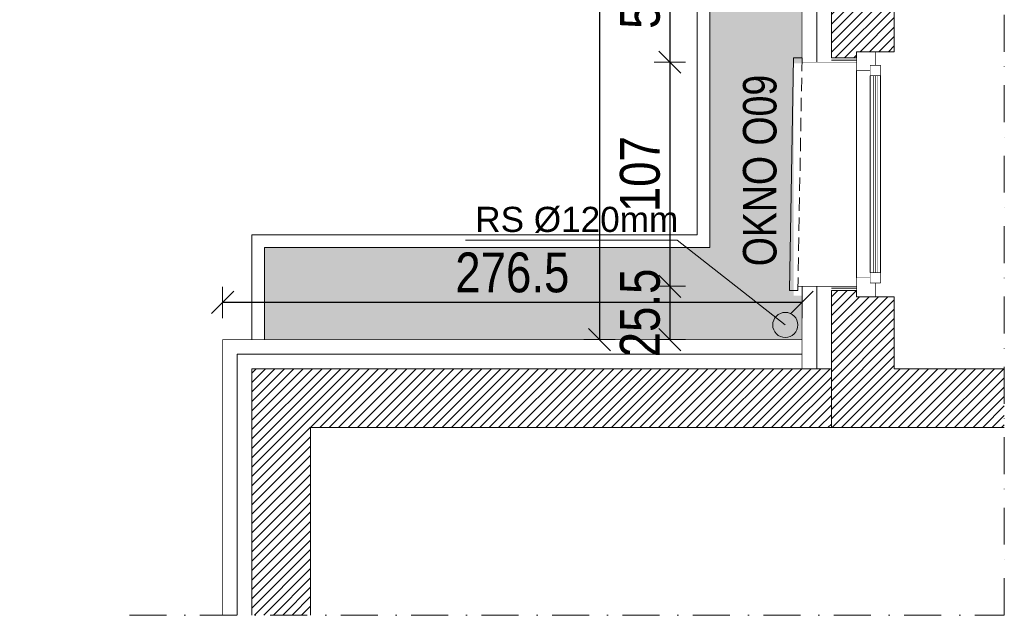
# Model space of a CAD drawing. Header units: millimetres. Extents: x 18880 to 99371, y -5529 to 27899.
# Tile 53 of 161: x 38085 to 38555, y -912 to -628. Entities that reach past the tile are written whole.
import ezdxf

# ---------------------------------------------------------------- set-up
doc = ezdxf.new("R2010")
doc.units = ezdxf.units.MM
doc.set_wipeout_variables(frame=1)
doc.linetypes.add('DASHED', pattern=[19.05, 12.7, -6.35])
doc.linetypes.add('Kropki i Kreski', pattern=[335.138881, 176.388884, -88.194442, 0, -70.555556])
for name, color, linetype, lineweight in [('AA_HATCH', 251, 'Continuous', 0), ('AA_IZOLACJA', 251, 'Continuous', 0), ('AA_OPIS', 2, 'Continuous', 0), ('AA_WIDOK', 254, 'Continuous', 0), ('AP wymiary', 40, 'Continuous', 0), ('K_SCIANY', 90, 'Continuous', 20)]:
    doc.layers.add(name, color=color, linetype=linetype, lineweight=lineweight)
doc.styles.add('1', font='ARIALN.TTF')
doc.styles.add('ARIAL', font='arial.ttf')
doc.linetypes.add('BATTING', pattern='A,0.0001,-0.1,[134,ltypeshp.shx,S=0.1,R=0,X=-0.1,Y=0],-0.2,[134,ltypeshp.shx,S=0.1,R=180,X=0.1,Y=0],-0.1', length=0.4001)
doc.linetypes.add('STYROPIAN', pattern='A,0.000141,[1,styropian.shx,S=1,R=0,X=0,Y=0],-14.102004', length=14.102145)
doc.dimstyles.new('1_50', dxfattribs={"dimscale": 10, "dimtxt": 1.9, "dimasz": 0.005, "dimexe": 0, "dimexo": 0, "dimgap": 0.45, "dimtad": 1, "dimdec": 4, "dimrnd": 0.5, "dimdsep": 46, "dimtxsty": '1', "dimblk1": 'DIM01', "dimblk2": 'DIM01', "dimsah": 1, "dimcen": 2, "dimdle": 25, "dimse1": 1, "dimse2": 1, "dimclrd": 1, "dimclrt": 2, "dimadec": 0, "dimazin": 0, "dimtfac": 0.66665, "dimtdec": 4, "dimtix": 1, "dimtmove": 0, "dimatfit": 3, "dimldrblk": 'DIM01', "dimfxl": 0, "dimtolj": 1, "dimtzin": 0, "dimarcsym": 0})

# ---------------------------------------------------------------- blocks, each defined once
blk = doc.blocks.new('DIM01')
at = {"color": 2}
blk.add_line((-106.1, -106.1), (106.1, 106.1), dxfattribs=at)
blk.add_line((0, -150), (0, 150))
blk = doc.blocks.new('*D1018')
at = {"layer": 'AP wymiary', "color": 1, "lineweight": -2, "transparency": 16777216}
blk.add_line((38395.09, -592.15), (38395.09, -648.05), dxfattribs=at)
at = {"layer": 'Defpoints', "color": 0, "transparency": 16777216}
for p in [(38462.5, -592.1), (38395.09, -648.1), (38460.44, -648.1)]:
    blk.add_point(p, dxfattribs=at)
at = {"layer": 'AP wymiary', "color": 1, "lineweight": -2, "transparency": 16777216, "xscale": 0.05, "yscale": 0.05, "zscale": 0.05}
for p, rotation in [((38395.09, -592.1), 90), ((38395.09, -648.1), 270)]:
    blk.add_blockref('DIM01', p, dxfattribs=dict(at, rotation=rotation))
at = {"layer": 'AP wymiary', "color": 2, "transparency": 16777216, "insert": (38380.89, -620.1), "char_height": 19, "attachment_point": 5, "rotation": 90, "style": '1'}
blk.add_mtext('\\A1;56', dxfattribs=at)
blk = doc.blocks.new('*D1019')
at = {"layer": 'AP wymiary', "color": 1, "lineweight": -2, "transparency": 16777216}
blk.add_line((38395.09, -648.15), (38395.09, -755.05), dxfattribs=at)
at = {"layer": 'Defpoints', "color": 0, "transparency": 16777216}
for p in [(38460.44, -648.1), (38395.09, -755.1), (38463.66, -755.1)]:
    blk.add_point(p, dxfattribs=at)
at = {"layer": 'AP wymiary', "color": 1, "lineweight": -2, "transparency": 16777216, "xscale": 0.05, "yscale": 0.05, "zscale": 0.05}
for p, rotation in [((38395.09, -648.1), 90), ((38395.09, -755.1), 270)]:
    blk.add_blockref('DIM01', p, dxfattribs=dict(at, rotation=rotation))
at = {"layer": 'AP wymiary', "color": 2, "transparency": 16777216, "insert": (38380.89, -701.6), "char_height": 19, "attachment_point": 5, "rotation": 90, "style": '1'}
blk.add_mtext('\\A1;107', dxfattribs=at)
blk = doc.blocks.new('*D1020')
at = {"layer": 'AP wymiary', "color": 1, "lineweight": -2, "transparency": 16777216}
for p, q in [((38395.09, -755.05), (38395.09, -755)), ((38395.09, -755.1), (38395.09, -780.6)), ((38395.09, -780.65), (38395.09, -780.7))]:
    blk.add_line(p, q, dxfattribs=at)
at = {"layer": 'Defpoints', "color": 0, "transparency": 16777216}
for p in [(38463.66, -755.1), (38395.09, -780.6), (38428.96, -780.6)]:
    blk.add_point(p, dxfattribs=at)
at = {"layer": 'AP wymiary', "color": 1, "lineweight": -2, "transparency": 16777216, "xscale": 0.05, "yscale": 0.05, "zscale": 0.05}
for p, rotation in [((38395.09, -755.1), 270), ((38395.09, -780.6), 90)]:
    blk.add_blockref('DIM01', p, dxfattribs=dict(at, rotation=rotation))
at = {"layer": 'AP wymiary', "color": 2, "transparency": 16777216, "insert": (38380.89, -767.85), "char_height": 19, "attachment_point": 5, "rotation": 90, "style": '1'}
blk.add_mtext('\\A1;25.5', dxfattribs=at)
blk = doc.blocks.new('*D1021')
at = {"layer": 'AP wymiary', "color": 1, "lineweight": -2, "transparency": 16777216}
blk.add_line((38361.5, -243.65), (38361.5, -780.55), dxfattribs=at)
at = {"layer": 'Defpoints', "color": 0, "transparency": 16777216}
for p in [(38458.17, -243.6), (38361.5, -780.6), (38458.17, -780.6)]:
    blk.add_point(p, dxfattribs=at)
at = {"layer": 'AP wymiary', "color": 1, "lineweight": -2, "transparency": 16777216, "xscale": 0.05, "yscale": 0.05, "zscale": 0.05}
for p, rotation in [((38361.5, -243.6), 90), ((38361.5, -780.6), 270)]:
    blk.add_blockref('DIM01', p, dxfattribs=dict(at, rotation=rotation))
at = {"layer": 'AP wymiary', "color": 2, "transparency": 16777216, "insert": (38347.3, -512.1), "char_height": 19, "attachment_point": 5, "rotation": 90, "style": '1'}
blk.add_mtext('\\A1;537', dxfattribs=at)
blk = doc.blocks.new('*D1188')
at = {"layer": 'AP wymiary', "color": 1, "lineweight": -2, "transparency": 16777216}
blk.add_line((38458.12, -762.83), (38181.72, -762.83), dxfattribs=at)
at = {"layer": 'Defpoints', "color": 0, "transparency": 16777216}
for p in [(38181.67, -762.83), (38181.67, -794.6), (38458.17, -794.6)]:
    blk.add_point(p, dxfattribs=at)
at = {"layer": 'AP wymiary', "color": 1, "lineweight": -2, "transparency": 16777216, "xscale": 0.05, "yscale": 0.05, "zscale": 0.05, "rotation": 180}
blk.add_blockref('DIM01', (38181.67, -762.83), dxfattribs=at)
at = {"layer": 'AP wymiary', "color": 1, "lineweight": -2, "transparency": 16777216, "xscale": 0.05, "yscale": 0.05, "zscale": 0.05}
blk.add_blockref('DIM01', (38458.17, -762.83), dxfattribs=at)
at = {"layer": 'AP wymiary', "color": 2, "transparency": 16777216, "insert": (38319.92, -748.63), "char_height": 19, "attachment_point": 5, "style": '1'}
blk.add_mtext('\\A1;276.5', dxfattribs=at)

msp = doc.modelspace()

# ---------------------------------------------------------------- hatches: boundary and pattern name
at = {"layer": 'AA_HATCH'}
h = msp.add_hatch(dxfattribs=at)
h.set_pattern_fill('ANSI31', color=256)
h.set_pattern_definition([(45, (0, -536.3537), (-2.24506403, 2.24506403), [])])
h.paths.add_polyline_path([(38532.17176, -140.39112), (38472.17176, -140.39112), (38472.17176, -201.59523), (38463.17176, -201.59523), (38463.17176, -208.59523), (38463.17176, -217.59523), (38460.17176, -217.59523), (38460.17176, -229.59523), (38472.17176, -229.59523), (38502.17176, -229.59523), (38554.69111, -229.59523), (38554.69111, -201.59523), (38532.17176, -201.59523)])
h.paths.add_polyline_path([(38554.69111, -229.59523), (38502.17176, -229.59523), (38472.17176, -229.59523), (38472.17176, -321.09523), (38484.17176, -321.09523), (38484.17176, -318.09523), (38493.17176, -318.09523), (38502.17176, -318.09523), (38502.17176, -278.59523), (38554.69111, -278.59523)])
h.paths.add_polyline_path([(38502.17176, -435.09523), (38493.17176, -435.09523), (38484.17176, -435.09523), (38484.17176, -432.09523), (38472.17176, -432.09523), (38472.17176, -483.09523), (38484.17176, -483.09523), (38484.17176, -480.09523), (38493.17176, -480.09523), (38502.17176, -480.09523)])
h.paths.add_polyline_path([(38502.17176, -597.09523), (38493.17176, -597.09523), (38484.17176, -597.09523), (38484.17176, -594.09523), (38472.17176, -594.09523), (38472.17176, -646.09523), (38484.17176, -646.09523), (38484.17176, -643.09523), (38493.17176, -643.09523), (38502.17176, -643.09523)])
h.paths.add_polyline_path([(38554.69111, -794.59523), (38502.17176, -794.59523), (38502.17176, -760.09523), (38493.17176, -760.09523), (38484.17176, -760.09523), (38484.17176, -757.09523), (38472.17176, -757.09523), (38472.17176, -822.59523), (38554.69111, -822.59523)])
h = msp.add_hatch(dxfattribs=at)
h.set_pattern_fill('AR-CONC', color=256, scale=0.1)
h.set_pattern_definition([(50, (0, -536.354), (18.218467, -1.5939086), [1.905, -20.955]), (355, (0, -536.354), (-3.524342, 19.1056845), [1.524, -16.764058]), (100.451445, (1.518, -536.486), (14.694125, 17.511775), [1.619001, -17.8090245]), (46.1842, (0, -531.274), (27.107904, -4.204233), [2.8575, -31.4325]), (96.63556, (2.26, -531.624), (23.740413, 24.742612), [2.428502, -26.71356]), (351.18415, (0, -531.274), (23.740413, 24.742612), [2.285997, -25.145973]), (21, (2.54, -532.544), (15.161439, -10.22652), [1.905, -20.955]), (326, (2.54, -532.544), (6.180203, 18.418797), [1.524, -16.764]), (71.451445, (3.803, -533.396), (21.341642, 8.192277), [1.619001, -17.808994]), (37.5, (0, -536.3537), (0.3088603, 8.4555039), [0, -16.5608, 0, -17.018, 0, -16.8275]), (7.5, (0, -536.354), (6.6819663, 10.0180575), [0, -9.7028, 0, -16.1798, 0, -6.4135]), (327.5, (-5.664, -536.354), (13.5590595, -0.5728744), [0, -6.35, 0, -19.812, 0, -26.289]), (317.5, (-8.204, -536.354), (14.812918, 2.542649), [0, -8.255, 0, -13.1572, 0, -18.669])])
edge = h.paths.add_edge_path()
edge.add_line((38458.17176, -247.59523), (38228.17176, -247.59523))
edge.add_line((38228.17176, -247.59523), (38228.17176, -243.59523))
edge.add_line((38228.17176, -243.59523), (38152.17176, -243.59523))
edge.add_line((38152.17176, -243.59523), (38152.17176, -247.59523))
edge.add_line((38152.17176, -247.59523), (37920.17176, -247.59523))
edge.add_line((37920.17176, -247.59523), (37920.17176, -243.59523))
edge.add_line((37920.17176, -243.59523), (37848.14322, -243.59523))
edge.add_line((37848.14322, -243.59523), (37848.14322, -247.59523))
edge.add_line((37848.14322, -247.59523), (37616.14322, -247.59523))
edge.add_line((37616.14322, -247.59523), (37616.14322, -243.59523))
edge.add_line((37616.14322, -243.59523), (37545.17176, -243.59523))
edge.add_line((37545.17176, -243.59523), (37545.17176, -247.59523))
edge.add_line((37545.17176, -247.59523), (37313.17176, -247.59523))
edge.add_line((37313.17176, -247.59523), (37313.17176, -243.59523))
edge.add_line((37313.17176, -243.59523), (37245.17176, -243.59523))
edge.add_line((37245.17176, -243.59523), (37245.17176, -247.59523))
edge.add_line((37245.17176, -247.59523), (37013.17176, -247.59523))
edge.add_line((37013.17176, -247.59523), (37013.17176, -243.59523))
edge.add_line((37013.17176, -243.59523), (36938.17176, -243.59523))
edge.add_line((36938.17176, -243.59523), (36938.17176, -247.59523))
edge.add_line((36938.17176, -247.59523), (36706.17176, -247.59523))
edge.add_line((36706.17176, -247.59523), (36706.17176, -243.59523))
edge.add_line((36706.17176, -243.59523), (36631.17176, -243.59523))
edge.add_line((36631.17176, -243.59523), (36631.17176, -247.59523))
edge.add_line((36631.17176, -247.59523), (36399.17176, -247.59523))
edge.add_line((36399.17176, -247.59523), (36399.17176, -243.59523))
edge.add_line((36399.17176, -243.59523), (36326.17176, -243.59523))
edge.add_line((36326.17176, -243.59523), (36326.17176, -247.59523))
edge.add_line((36326.17176, -247.59523), (36094.17176, -247.59523))
edge.add_line((36094.17176, -247.59523), (36094.17176, -243.59523))
edge.add_line((36094.17176, -243.59523), (36017.17176, -243.59523))
edge.add_line((36017.17176, -243.59523), (36017.17176, -247.59523))
edge.add_line((36017.17176, -247.59523), (35785.17176, -247.59523))
edge.add_line((35785.17176, -247.59523), (35785.17176, -243.59523))
edge.add_line((35785.17176, -243.59523), (35717.17176, -243.59523))
edge.add_line((35717.17176, -243.59523), (35717.17176, -247.59523))
edge.add_line((35717.17176, -247.59523), (35485.17176, -247.59523))
edge.add_line((35485.17176, -247.59523), (35485.17176, -243.59523))
edge.add_line((35485.17176, -243.59523), (35410.17176, -243.59523))
edge.add_line((35410.17176, -243.59523), (35410.17176, -247.59523))
edge.add_line((35410.17176, -247.59523), (35178.17176, -247.59523))
edge.add_line((35178.17176, -247.59523), (35178.17176, -243.59523))
edge.add_line((35178.17176, -243.59523), (35174.17176, -243.59523))
edge.add_line((35174.17176, -243.59523), (35174.17176, -287.59523))
edge.add_line((35174.17176, -287.59523), (35762.31757, -287.59523))
edge.add_line((35762.31757, -287.59523), (35752.08983, -257.28039))
edge.add_arc((35750.17176, -251.59523), 6, 180, 288.6435534, ccw=False)
edge.add_arc((35750.17176, -251.59523), 6, 0, 180, ccw=False)
edge.add_arc((35750.17176, -251.59523), 6, -71.3564466, 0, ccw=False)
edge.add_line((35752.08983, -257.28039), (35762.31757, -287.59523))
edge.add_line((35762.31757, -287.59523), (37592.04939, -287.59523))
edge.add_line((37592.04939, -287.59523), (37581.82166, -257.28039))
edge.add_arc((37579.90358, -251.59523), 6, 180, 288.6435534, ccw=False)
edge.add_arc((37579.90358, -251.59523), 6, 0, 180, ccw=False)
edge.add_arc((37579.90358, -251.59523), 6, -71.3564466, 0, ccw=False)
edge.add_line((37581.82166, -257.28039), (37592.04939, -287.59523))
edge.add_line((37592.04939, -287.59523), (38414.17176, -287.59523))
edge.add_line((38414.17176, -287.59523), (38414.17176, -736.59523))
edge.add_line((38414.17176, -736.59523), (38201.67176, -736.59523))
edge.add_line((38201.67176, -736.59523), (38201.67176, -780.59523))
edge.add_line((38201.67176, -780.59523), (38458.17176, -780.59523))
edge.add_line((38458.17176, -780.59523), (38458.17176, -759.59523))
edge.add_line((38458.17176, -759.59523), (38454.17176, -759.59523))
edge.add_line((38454.17176, -759.59523), (38454.17176, -648.59523))
edge.add_line((38454.17176, -648.59523), (38458.17176, -648.59523))
edge.add_line((38458.17176, -648.59523), (38458.17176, -596.59523))
edge.add_line((38458.17176, -596.59523), (38454.17176, -596.59523))
edge.add_line((38454.17176, -596.59523), (38454.17176, -485.59523))
edge.add_line((38454.17176, -485.59523), (38458.17176, -485.59523))
edge.add_line((38458.17176, -485.59523), (38458.17176, -434.59523))
edge.add_line((38458.17176, -434.59523), (38454.17176, -434.59523))
edge.add_line((38454.17176, -434.59523), (38454.17176, -323.59523))
edge.add_line((38454.17176, -323.59523), (38458.17176, -323.59523))
edge.add_line((38458.17176, -323.59523), (38458.17176, -247.59523))
h.paths.add_polyline_path([(38301.17062, -277.6157), (38390.65056, -277.6157), (38390.65056, -244.64435), (38301.17062, -244.64435)], flags=16)
h.paths.add_polyline_path([(37993.17062, -277.6157), (38082.65056, -277.6157), (38082.65056, -244.64435), (37993.17062, -244.64435)], flags=16)
h.paths.add_polyline_path([(37689.14208, -277.6157), (37778.62202, -277.6157), (37778.62202, -244.64435), (37689.14208, -244.64435)], flags=16)
h.paths.add_polyline_path([(37386.17062, -277.6157), (37475.65056, -277.6157), (37475.65056, -244.64435), (37386.17062, -244.64435)], flags=16)
h.paths.add_polyline_path([(37086.17062, -277.6157), (37175.65056, -277.6157), (37175.65056, -244.64435), (37086.17062, -244.64435)], flags=16)
h.paths.add_polyline_path([(36779.17062, -277.6157), (36868.65056, -277.6157), (36868.65056, -244.64435), (36779.17062, -244.64435)], flags=16)
h.paths.add_polyline_path([(36472.17062, -277.6157), (36561.65056, -277.6157), (36561.65056, -244.64435), (36472.17062, -244.64435)], flags=16)
h.paths.add_polyline_path([(36167.17062, -277.6157), (36256.65056, -277.6157), (36256.65056, -244.64435), (36167.17062, -244.64435)], flags=16)
h.paths.add_polyline_path([(35858.17062, -277.6157), (35947.65056, -277.6157), (35947.65056, -244.64435), (35858.17062, -244.64435)], flags=16)
h.paths.add_polyline_path([(35558.17062, -277.6157), (35647.65056, -277.6157), (35647.65056, -244.64435), (35558.17062, -244.64435)], flags=16)
h.paths.add_polyline_path([(35251.17062, -277.6157), (35340.65056, -277.6157), (35340.65056, -244.64435), (35251.17062, -244.64435)], flags=16)
h = msp.add_hatch(dxfattribs=at)
h.set_pattern_fill('ANSI31', color=256)
h.paths.add_polyline_path([(38472.17176, -794.59523), (38195.67176, -794.59523), (38195.67176, -912.09523), (38223.67176, -912.09523), (38223.67176, -822.59523), (38472.17176, -822.59523)])

# ---------------------------------------------------------------- linework, layer by layer
for points in [[(38201.67176, -780.59523), (38201.67176, -736.59523), (38414.17176, -736.59523), (38414.17176, -287.59523), (35174.17176, -287.59523)], [(38195.67176, -780.59523), (38195.67176, -730.59523), (38408.17176, -730.59523), (38408.17176, -293.59523), (35174.17176, -293.59523)]]:
    msp.add_lwpolyline(points, dxfattribs=at)
at = {"layer": 'AA_IZOLACJA', "linetype": 'BATTING', "ltscale": 16}
for points in [[(38465.17176, -592.09523), (38465.17176, -648.09523)], [(38465.17176, -755.09523), (38465.17176, -794.59523)], [(38458.17176, -787.59523), (38188.67176, -787.59523), (38188.67176, -912.09523)]]:
    msp.add_lwpolyline(points, dxfattribs=at)
at = {"layer": 'AA_IZOLACJA', "linetype": 'STYROPIAN', "ltscale": 0.2}
for points in [[(38472.17176, -647.09523), (38484.17176, -647.09523)], [(38472.17176, -756.09523), (38484.17176, -756.09523)]]:
    msp.add_lwpolyline(points, dxfattribs=at)
at = {"layer": 'AA_OPIS', "linetype": 'Kropki i Kreski', "ltscale": 0.1}
msp.add_lwpolyline([(38137.20924, -912.09523), (38554.69111, -912.09523), (38554.69111, -140.39112), (35065.52468, -140.39112), (35065.52468, -328.13595), (35263.77585, -328.13595)], dxfattribs=at)
at = {"layer": 'AA_OPIS', "linetype": 'Continuous'}
msp.add_lwpolyline([(38450.17176, -773.59523), (38398.56322, -733.04812), (38297.56197, -733.04812)], dxfattribs=at)
at = {"layer": 'AA_WIDOK', "const_width": 0.3}
for points in [[(38458.17176, -592.09523), (38458.17176, -648.09523)], [(38458.17176, -648.09523), (38484.17176, -648.09523)], [(38456.17176, -755.09523), (38484.17176, -755.09523)], [(38458.17176, -755.09523), (38458.17176, -794.59523)], [(38458.17176, -780.59523), (38181.67176, -780.59523), (38181.67176, -912.09523)]]:
    msp.add_lwpolyline(points, dxfattribs=at)
at = {"layer": 'AA_WIDOK', "color": 4, "const_width": 0.3}
for points in [[(38484.17176, -643.09523), (38493.17176, -643.09523)], [(38493.17176, -643.09523), (38493.17176, -649.59523)], [(38493.17176, -649.59523), (38490.67176, -649.59523)], [(38490.67176, -649.59523), (38495.67176, -649.59523)], [(38490.67176, -753.59523), (38493.17176, -753.59523)], [(38495.67176, -753.59523), (38490.67176, -753.59523)], [(38493.17176, -753.59523), (38493.17176, -760.09523)], [(38493.17176, -760.09523), (38484.17176, -760.09523)]]:
    msp.add_lwpolyline(points, dxfattribs=at)
at = {"layer": 'AA_WIDOK', "color": 4}
msp.add_lwpolyline([(38458.17176, -646.09523), (38454.17176, -646.09523), (38452.17176, -757.09523), (38456.17176, -757.09523)], dxfattribs=at)
at = {"layer": 'AA_WIDOK', "linetype": 'DASHED', "ltscale": 0.5}
msp.add_lwpolyline([(38458.17176, -646.09523), (38456.17176, -757.09523)], dxfattribs=at)
at = {"layer": 'AA_WIDOK', "color": 4}
msp.add_circle((38450.17176, -773.59523), 6, dxfattribs=at)
at = {"layer": 'K_SCIANY'}
msp.add_lwpolyline([(38502.17176, -597.09523), (38493.17176, -597.09523), (38484.17176, -597.09523), (38484.17176, -594.09523), (38472.17176, -594.09523), (38472.17176, -646.09523), (38484.17176, -646.09523), (38484.17176, -643.09523), (38493.17176, -643.09523), (38502.17176, -643.09523)], close=True, dxfattribs=at)
for points in [[(38554.69111, -794.59523), (38502.17176, -794.59523), (38502.17176, -760.09523), (38493.17176, -760.09523), (38484.17176, -760.09523), (38484.17176, -757.09523), (38472.17176, -757.09523), (38472.17176, -822.59523)], [(38472.17176, -794.59523), (38195.67176, -794.59523), (38195.67176, -912.09523)], [(38472.17176, -822.59523), (38223.67176, -822.59523), (38223.67176, -912.09523)], [(38554.69111, -822.59523), (38472.17176, -822.59523)]]:
    msp.add_lwpolyline(points, dxfattribs=at)

# ---------------------------------------------------------------- texts
at = {"layer": 'AA_OPIS', "insert": (38429.97539, -699.8302), "char_height": 16, "width": 300, "attachment_point": 2, "rotation": 90, "style": 'ARIAL'}
msp.add_mtext('{\\W0.8;OKNO O09}', dxfattribs=at)
at = {"layer": 'AA_OPIS', "insert": (38302.22887, -717.17763), "char_height": 12, "width": 1647.7118816, "attachment_point": 1, "style": 'ARIAL'}
msp.add_mtext('RS %%C120mm', dxfattribs=at)

# ---------------------------------------------------------------- dimensions: what is measured, and where the dimension line sits
at = {"layer": 'AP wymiary'}
dim = msp.add_linear_dim(base=(38361.50235, -780.59523), p1=(38458.17176, -243.59523), p2=(38458.17176, -780.59523), angle=90, dimstyle='1_50', dxfattribs=at)
dim.commit()
dim.dimension.update_dxf_attribs({"geometry": '*D1021', "text_midpoint": (38347.30147, -512.09523)})
for base, p1, p2, picture, middle in [((38395.08601, -648.09523), (38462.5025, -592.09523), (38460.43916, -648.09523), '*D1018', (38380.88512, -620.09523)), ((38395.08601, -780.59523), (38463.65824, -755.09523), (38428.96359, -780.59523), '*D1020', (38380.88512, -767.84523))]:
    dim = msp.add_linear_dim(base=base, p1=p1, p2=p2, angle=90, dimstyle='1_50', override={"dimtmove": 1}, dxfattribs=at)
    dim.commit()
    dim.dimension.update_dxf_attribs({"geometry": picture, "text_midpoint": middle})
dim = msp.add_linear_dim(base=(38395.08601, -755.09523), p1=(38460.43916, -648.09523), p2=(38463.65824, -755.09523), angle=90, dimstyle='1_50', override={"dimtmove": 1}, dxfattribs=at)
dim.commit()
dim.dimension.update_dxf_attribs({"geometry": '*D1019', "text_midpoint": (38395.08601, -701.59523), "dimtype": 160})
dim = msp.add_linear_dim(base=(38181.67176, -762.83119), p1=(38458.17176, -794.59523), p2=(38181.67176, -794.59523), dimstyle='1_50', dxfattribs=at)
dim.commit()
dim.dimension.update_dxf_attribs({"geometry": '*D1188', "text_midpoint": (38319.92176, -748.63031)})

# ---------------------------------------------------------------- next in the draw order: wipeouts: each hides what was drawn before it
at = {"color": 4}
msp.add_wipeout([(38495.67176, -748.59523), (38490.67176, -748.59523), (38490.67176, -751.09523), (38484.17176, -751.09523), (38484.17176, -652.09523), (38490.67176, -652.09523), (38490.67176, -654.59523), (38495.67176, -654.59523)], dxfattribs=at).dxf.layer = 'AA_WIDOK'

# ---------------------------------------------------------------- next in the draw order: linework, layer by layer
at = {"layer": 'AA_WIDOK', "color": 4, "const_width": 0.3}
for points in [[(38484.17176, -652.09523), (38484.17176, -643.09523)], [(38490.67176, -652.09523), (38484.17176, -652.09523)], [(38490.67176, -649.59523), (38490.67176, -652.09523)], [(38490.67176, -654.59523), (38490.67176, -649.59523)], [(38495.67176, -649.59523), (38495.67176, -654.59523)], [(38495.67176, -654.59523), (38490.67176, -654.59523)], [(38492.17176, -654.59523), (38492.17176, -748.59523)], [(38493.17176, -654.59523), (38493.17176, -748.59523)], [(38494.17176, -654.59523), (38494.17176, -748.59523)], [(38484.17176, -760.09523), (38484.17176, -751.09523)], [(38484.17176, -751.09523), (38490.67176, -751.09523)], [(38490.67176, -753.59523), (38490.67176, -748.59523)], [(38490.67176, -748.59523), (38495.67176, -748.59523)], [(38490.67176, -751.09523), (38490.67176, -753.59523)], [(38495.67176, -748.59523), (38495.67176, -753.59523)]]:
    msp.add_lwpolyline(points, dxfattribs=at)
at = {"layer": 'AA_WIDOK', "color": 4}
for points in [[(38484.17176, -751.09523), (38484.17176, -652.09523)], [(38490.67176, -654.59523), (38490.67176, -748.59523)], [(38495.67176, -654.59523), (38495.67176, -748.59523)], [(38495.67176, -654.59523), (38495.67176, -748.59523)]]:
    msp.add_lwpolyline(points, dxfattribs=at)

doc.saveas('drawing.dxf')
